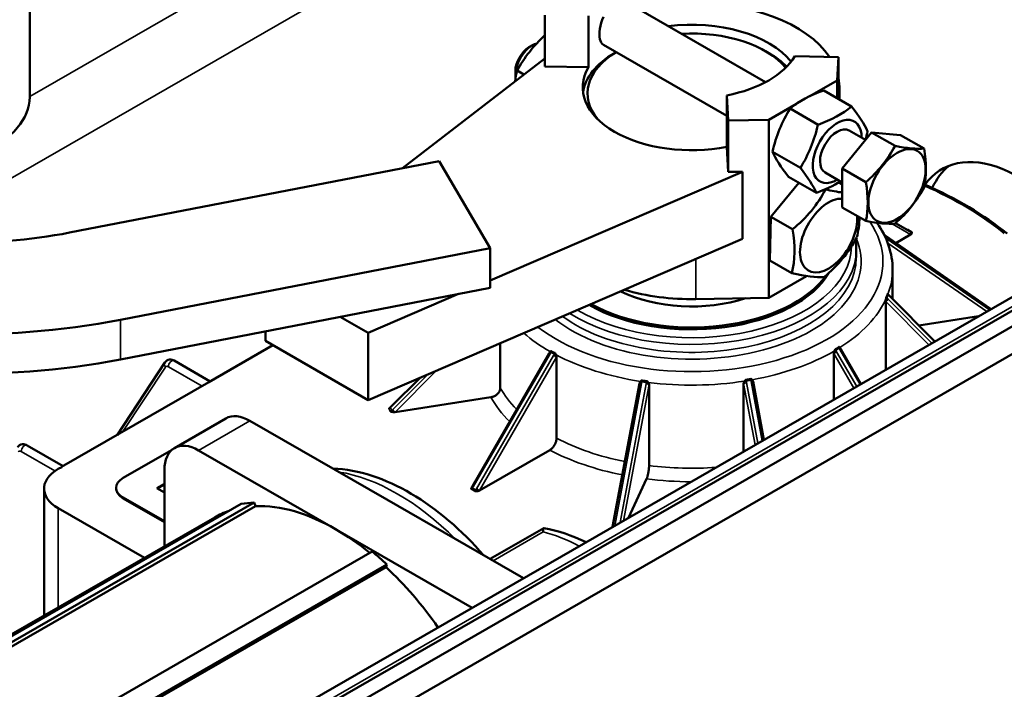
# Model space of a CAD drawing. Header units: millimetres. Extents: x 553 to 1147, y -554 to 286.
# Tile 6 of 10: x 1059 to 1100, y -191 to -164. Entities that reach past the tile are written whole.
import ezdxf

# ---------------------------------------------------------------- set-up
doc = ezdxf.new("R2010")
doc.units = ezdxf.units.MM
doc.header["$LTSCALE"] = 2
doc.layers.add('Etroit visible (ISO)', color=7, linetype='Continuous', lineweight=35)
doc.layers.add('Visible (ISO)', color=7, linetype='Continuous', lineweight=50)

msp = doc.modelspace()

# ---------------------------------------------------------------- linework, layer by layer
at = {"layer": 'Etroit visible (ISO)'}
for p, q in [((1059.794, -166.705), (1082.937, -153.378)), ((1084.209, -155.582), (1054.657, -172.601)), ((1093.228, -166.437), (1093.228, -166.825)), ((1113.484, -167.842), (1068.936, -193.496)), ((1093.228, -170.248), (1093.228, -170.279)), ((1095.409, -171.966), (1096.174, -172.41)), ((1096.232, -172.295), (1096.091, -172.213)), ((1095.092, -172.443), (1095.129, -172.469)), ((1095.129, -172.469), (1099.474, -175.476)), ((1095.19, -172.587), (1095.145, -172.555)), ((1099.439, -175.527), (1095.19, -172.587)), ((1095.232, -172.769), (1099.318, -175.596)), ((1087.307, -173.424), (1087.307, -175.079)), ((1095.148, -175.185), (1096.932, -176.97)), ((1095.242, -175.082), (1095.196, -175.035)), ((1095.242, -174.919), (1095.285, -174.961)), ((1097.057, -176.898), (1095.242, -175.082)), ((1095.285, -174.961), (1097.161, -176.839)), ((1099.474, -175.476), (1099.498, -175.493)), ((1063.539, -175.935), (1063.539, -177.571)), ((1081.282, -177.339), (1081.317, -177.28)), ((1093.12, -177.258), (1093.086, -177.199)), ((1093.947, -178.689), (1093.12, -177.258)), ((1093.224, -177.11), (1093.255, -177.164)), ((1093.255, -177.164), (1094.088, -178.608)), ((1078.109, -182.836), (1081.282, -177.339)), ((1081.431, -177.409), (1078.25, -182.918)), ((1078.371, -182.987), (1081.551, -177.479)), ((1081.462, -177.355), (1081.431, -177.409)), ((1093, -177.327), (1093.826, -178.759)), ((1063.642, -180.557), (1065.395, -177.89)), ((1065.519, -177.877), (1066.907, -178.676)), ((1074.882, -179.746), (1076.589, -178.037)), ((1074.736, -179.532), (1075.958, -178.309)), ((1076.243, -178.186), (1074.787, -179.643)), ((1085.061, -178.561), (1085.073, -178.495)), ((1085.268, -178.517), (1085.257, -178.578)), ((1089.394, -178.531), (1089.381, -178.465)), ((1089.866, -181.039), (1089.394, -178.531)), ((1089.573, -178.427), (1089.585, -178.488)), ((1089.585, -178.488), (1090.046, -180.936)), ((1083.952, -184.445), (1085.061, -178.561)), ((1085.257, -178.578), (1084.175, -184.316)), ((1084.311, -184.238), (1085.371, -178.611)), ((1089.279, -178.565), (1089.757, -181.102)), ((1074.627, -179.606), (1074.679, -179.717)), ((1074.696, -179.572), (1074.736, -179.532)), ((1074.747, -179.683), (1074.696, -179.572)), ((1074.787, -179.643), (1074.747, -179.683)), ((1068.887, -180.11), (1066.766, -181.332)), ((1059.438, -181.379), (1060.833, -182.182)), ((1061.116, -182.019), (1061.109, -182.015)), ((1078.029, -182.94), (1078.171, -183.021)), ((1078.079, -182.887), (1078.109, -182.836)), ((1078.221, -182.968), (1078.079, -182.887)), ((1078.25, -182.918), (1078.221, -182.968)), ((1063.655, -183.318), (1063.655, -183.285)), ((1060.968, -187.822), (1060.968, -183.725)), ((1078.93, -185.893), (1081, -184.701))]:
    msp.add_line(p, q, dxfattribs=at)
at = {"layer": 'Etroit visible (ISO)', "flags": 128}
for points in [[(1095.216, -174.868), (1095.214, -174.873), (1095.212, -174.878), (1095.21, -174.883), (1095.208, -174.888), (1095.206, -174.893), (1095.204, -174.898), (1095.203, -174.903), (1095.201, -174.908), (1095.199, -174.913), (1095.197, -174.918), (1095.195, -174.922), (1095.193, -174.927), (1095.191, -174.932), (1095.189, -174.937), (1095.187, -174.942), (1095.185, -174.947), (1095.183, -174.952), (1095.181, -174.957), (1095.179, -174.961), (1095.177, -174.966), (1095.175, -174.971), (1095.173, -174.976), (1095.171, -174.981), (1095.169, -174.985)], [(1095.216, -174.868), (1095.216, -174.87), (1095.217, -174.873), (1095.217, -174.875), (1095.218, -174.877), (1095.218, -174.879), (1095.219, -174.881), (1095.22, -174.884), (1095.221, -174.886), (1095.222, -174.888), (1095.223, -174.89), (1095.224, -174.892), (1095.225, -174.894), (1095.226, -174.897), (1095.227, -174.899), (1095.228, -174.901), (1095.23, -174.903), (1095.231, -174.905), (1095.232, -174.907), (1095.234, -174.909), (1095.235, -174.911), (1095.237, -174.913), (1095.239, -174.915), (1095.24, -174.917), (1095.242, -174.919)], [(1095.196, -175.035), (1095.194, -175.034), (1095.192, -175.032), (1095.191, -175.03), (1095.189, -175.028), (1095.187, -175.026), (1095.186, -175.024), (1095.184, -175.022), (1095.183, -175.02), (1095.182, -175.018), (1095.18, -175.016), (1095.179, -175.014), (1095.178, -175.012), (1095.177, -175.009), (1095.176, -175.007), (1095.175, -175.005), (1095.174, -175.003), (1095.173, -175.001), (1095.172, -174.999), (1095.172, -174.996), (1095.171, -174.994), (1095.17, -174.992), (1095.17, -174.99), (1095.169, -174.988), (1095.169, -174.985)], [(1095.196, -175.035), (1095.198, -175.031), (1095.2, -175.026), (1095.202, -175.021), (1095.204, -175.016), (1095.206, -175.012), (1095.208, -175.007), (1095.21, -175.002), (1095.212, -174.997), (1095.214, -174.992), (1095.216, -174.987), (1095.218, -174.983), (1095.219, -174.978), (1095.221, -174.973), (1095.223, -174.968), (1095.225, -174.963), (1095.227, -174.958), (1095.229, -174.953), (1095.231, -174.948), (1095.233, -174.943), (1095.235, -174.938), (1095.236, -174.934), (1095.238, -174.929), (1095.24, -174.924), (1095.242, -174.919)], [(1081.317, -177.28), (1081.318, -177.278), (1081.319, -177.276), (1081.32, -177.273), (1081.322, -177.271), (1081.323, -177.269), (1081.324, -177.266), (1081.325, -177.264), (1081.326, -177.262), (1081.327, -177.259), (1081.328, -177.257), (1081.329, -177.255), (1081.33, -177.252), (1081.331, -177.25), (1081.332, -177.248), (1081.332, -177.245), (1081.333, -177.243), (1081.334, -177.24), (1081.334, -177.238), (1081.335, -177.236), (1081.336, -177.233), (1081.336, -177.231), (1081.336, -177.229), (1081.337, -177.226), (1081.337, -177.224)], [(1081.317, -177.28), (1081.323, -177.283), (1081.328, -177.287), (1081.334, -177.29), (1081.34, -177.293), (1081.347, -177.296), (1081.353, -177.3), (1081.359, -177.303), (1081.365, -177.306), (1081.371, -177.309), (1081.377, -177.312), (1081.383, -177.315), (1081.389, -177.318), (1081.395, -177.321), (1081.401, -177.325), (1081.407, -177.328), (1081.413, -177.331), (1081.419, -177.334), (1081.425, -177.337), (1081.431, -177.34), (1081.437, -177.343), (1081.444, -177.346), (1081.45, -177.349), (1081.456, -177.352), (1081.462, -177.355)], [(1081.484, -177.3), (1081.478, -177.297), (1081.472, -177.294), (1081.466, -177.291), (1081.46, -177.288), (1081.453, -177.285), (1081.447, -177.282), (1081.441, -177.279), (1081.435, -177.276), (1081.429, -177.273), (1081.423, -177.269), (1081.416, -177.266), (1081.41, -177.263), (1081.404, -177.26), (1081.398, -177.257), (1081.392, -177.254), (1081.386, -177.25), (1081.38, -177.247), (1081.374, -177.244), (1081.368, -177.241), (1081.361, -177.237), (1081.355, -177.234), (1081.349, -177.231), (1081.343, -177.227), (1081.337, -177.224)], [(1081.484, -177.3), (1081.484, -177.303), (1081.484, -177.305), (1081.483, -177.307), (1081.482, -177.309), (1081.482, -177.312), (1081.481, -177.314), (1081.48, -177.316), (1081.48, -177.318), (1081.479, -177.321), (1081.478, -177.323), (1081.477, -177.325), (1081.476, -177.328), (1081.475, -177.33), (1081.474, -177.332), (1081.473, -177.334), (1081.472, -177.337), (1081.471, -177.339), (1081.47, -177.341), (1081.469, -177.344), (1081.467, -177.346), (1081.466, -177.348), (1081.465, -177.35), (1081.463, -177.353), (1081.462, -177.355)], [(1093.206, -177.053), (1093.201, -177.057), (1093.195, -177.061), (1093.189, -177.065), (1093.184, -177.068), (1093.178, -177.072), (1093.172, -177.076), (1093.166, -177.08), (1093.161, -177.083), (1093.155, -177.087), (1093.149, -177.091), (1093.143, -177.095), (1093.137, -177.098), (1093.132, -177.102), (1093.126, -177.106), (1093.12, -177.109), (1093.114, -177.113), (1093.108, -177.117), (1093.103, -177.12), (1093.097, -177.124), (1093.091, -177.127), (1093.085, -177.131), (1093.079, -177.135), (1093.073, -177.138), (1093.067, -177.142)], [(1093.086, -177.199), (1093.085, -177.197), (1093.084, -177.194), (1093.083, -177.192), (1093.082, -177.189), (1093.081, -177.187), (1093.079, -177.185), (1093.078, -177.182), (1093.077, -177.18), (1093.076, -177.178), (1093.076, -177.175), (1093.075, -177.173), (1093.074, -177.17), (1093.073, -177.168), (1093.072, -177.165), (1093.072, -177.163), (1093.071, -177.161), (1093.07, -177.158), (1093.07, -177.156), (1093.069, -177.153), (1093.069, -177.151), (1093.068, -177.149), (1093.068, -177.146), (1093.068, -177.144), (1093.067, -177.142)], [(1093.086, -177.199), (1093.092, -177.195), (1093.098, -177.192), (1093.104, -177.188), (1093.11, -177.185), (1093.115, -177.181), (1093.121, -177.177), (1093.127, -177.174), (1093.133, -177.17), (1093.138, -177.166), (1093.144, -177.163), (1093.15, -177.159), (1093.156, -177.155), (1093.161, -177.152), (1093.167, -177.148), (1093.173, -177.144), (1093.179, -177.141), (1093.184, -177.137), (1093.19, -177.133), (1093.196, -177.129), (1093.201, -177.126), (1093.207, -177.122), (1093.213, -177.118), (1093.218, -177.114), (1093.224, -177.11)], [(1093.206, -177.053), (1093.207, -177.055), (1093.207, -177.058), (1093.207, -177.06), (1093.208, -177.062), (1093.208, -177.065), (1093.209, -177.067), (1093.209, -177.07), (1093.21, -177.072), (1093.21, -177.075), (1093.211, -177.077), (1093.212, -177.079), (1093.212, -177.082), (1093.213, -177.084), (1093.214, -177.087), (1093.215, -177.089), (1093.215, -177.091), (1093.216, -177.094), (1093.217, -177.096), (1093.218, -177.099), (1093.219, -177.101), (1093.22, -177.103), (1093.222, -177.106), (1093.223, -177.108), (1093.224, -177.11)], [(1085.073, -178.495), (1085.074, -178.492), (1085.074, -178.49), (1085.075, -178.487), (1085.075, -178.485), (1085.076, -178.482), (1085.076, -178.479), (1085.077, -178.477), (1085.077, -178.474), (1085.078, -178.472), (1085.078, -178.469), (1085.078, -178.467), (1085.079, -178.464), (1085.079, -178.461), (1085.079, -178.459), (1085.08, -178.456), (1085.08, -178.454), (1085.08, -178.451), (1085.081, -178.449), (1085.081, -178.446), (1085.081, -178.444), (1085.081, -178.441), (1085.081, -178.439), (1085.082, -178.437), (1085.082, -178.434)], [(1085.073, -178.495), (1085.081, -178.496), (1085.089, -178.497), (1085.098, -178.498), (1085.106, -178.499), (1085.114, -178.5), (1085.122, -178.501), (1085.13, -178.502), (1085.138, -178.503), (1085.146, -178.504), (1085.154, -178.505), (1085.162, -178.506), (1085.17, -178.507), (1085.179, -178.508), (1085.187, -178.509), (1085.195, -178.51), (1085.203, -178.51), (1085.211, -178.511), (1085.219, -178.512), (1085.227, -178.513), (1085.235, -178.514), (1085.244, -178.515), (1085.252, -178.515), (1085.26, -178.516), (1085.268, -178.517)], [(1085.279, -178.457), (1085.271, -178.457), (1085.262, -178.456), (1085.254, -178.455), (1085.246, -178.454), (1085.238, -178.453), (1085.229, -178.452), (1085.221, -178.451), (1085.213, -178.45), (1085.205, -178.45), (1085.197, -178.449), (1085.188, -178.448), (1085.18, -178.447), (1085.172, -178.446), (1085.164, -178.445), (1085.155, -178.444), (1085.147, -178.443), (1085.139, -178.442), (1085.131, -178.441), (1085.123, -178.44), (1085.114, -178.439), (1085.106, -178.438), (1085.098, -178.437), (1085.09, -178.435), (1085.082, -178.434)], [(1085.279, -178.457), (1085.278, -178.46), (1085.278, -178.462), (1085.278, -178.464), (1085.278, -178.467), (1085.277, -178.469), (1085.277, -178.472), (1085.277, -178.474), (1085.276, -178.477), (1085.276, -178.479), (1085.275, -178.482), (1085.275, -178.484), (1085.275, -178.487), (1085.274, -178.489), (1085.274, -178.492), (1085.273, -178.494), (1085.273, -178.497), (1085.272, -178.499), (1085.271, -178.502), (1085.271, -178.504), (1085.27, -178.507), (1085.27, -178.509), (1085.269, -178.512), (1085.269, -178.514), (1085.268, -178.517)], [(1089.569, -178.367), (1089.561, -178.369), (1089.553, -178.37), (1089.545, -178.372), (1089.537, -178.374), (1089.529, -178.375), (1089.521, -178.377), (1089.513, -178.378), (1089.505, -178.38), (1089.497, -178.382), (1089.489, -178.383), (1089.481, -178.385), (1089.473, -178.386), (1089.464, -178.388), (1089.456, -178.389), (1089.448, -178.391), (1089.44, -178.393), (1089.432, -178.394), (1089.424, -178.395), (1089.416, -178.397), (1089.408, -178.398), (1089.4, -178.4), (1089.392, -178.401), (1089.383, -178.403), (1089.375, -178.404)], [(1089.381, -178.465), (1089.381, -178.462), (1089.381, -178.46), (1089.38, -178.457), (1089.38, -178.455), (1089.379, -178.452), (1089.379, -178.45), (1089.379, -178.447), (1089.378, -178.444), (1089.378, -178.442), (1089.378, -178.439), (1089.378, -178.437), (1089.377, -178.434), (1089.377, -178.431), (1089.377, -178.429), (1089.377, -178.426), (1089.376, -178.424), (1089.376, -178.421), (1089.376, -178.419), (1089.376, -178.416), (1089.376, -178.414), (1089.376, -178.411), (1089.375, -178.409), (1089.375, -178.407), (1089.375, -178.404)], [(1089.381, -178.465), (1089.389, -178.464), (1089.397, -178.462), (1089.405, -178.461), (1089.413, -178.459), (1089.421, -178.458), (1089.429, -178.456), (1089.438, -178.455), (1089.446, -178.453), (1089.454, -178.452), (1089.461, -178.45), (1089.469, -178.449), (1089.477, -178.447), (1089.485, -178.446), (1089.493, -178.444), (1089.501, -178.442), (1089.509, -178.441), (1089.517, -178.439), (1089.525, -178.438), (1089.533, -178.436), (1089.541, -178.434), (1089.549, -178.433), (1089.557, -178.431), (1089.565, -178.429), (1089.573, -178.427)], [(1089.569, -178.367), (1089.569, -178.369), (1089.569, -178.372), (1089.569, -178.374), (1089.569, -178.376), (1089.569, -178.379), (1089.569, -178.381), (1089.57, -178.384), (1089.57, -178.386), (1089.57, -178.389), (1089.57, -178.391), (1089.57, -178.394), (1089.57, -178.397), (1089.57, -178.399), (1089.571, -178.402), (1089.571, -178.404), (1089.571, -178.407), (1089.571, -178.409), (1089.571, -178.412), (1089.572, -178.415), (1089.572, -178.417), (1089.572, -178.42), (1089.572, -178.422), (1089.573, -178.425), (1089.573, -178.427)]]:
    msp.add_lwpolyline(points, dxfattribs=at)
at = {"layer": 'Etroit visible (ISO)'}
for centre, major_axis, ratio, start_param, end_param in [((1087.131, -177.617), (15.8, 0), 0.575862, 0.614017, 0.916503), ((1087.131, -173.529), (7.9, 0), 0.575862, 3.778248, 6.654135), ((1096.091, -172.131), (-0.0499, -0.0867), 0.578093, 0.102637, 0.783464), ((1096.103, -172.369), (0.0502, 0.0865), 0.815969, 4.715118, 6.283185), ((1096.232, -172.213), (-0.0499, -0.0867), 0.578093, 0.001919, 0.783464), ((1096.132, -172.386), (0.0502, 0.0865), 0.815969, 5.340968, 6.283185), ((1087.131, -173.529), (7, 0), 0.575862, 3.777584, 6.523923), ((1095.061, -172.537), (0.0569, 0.0822), 0.556817, 5.967894, 6.283185), ((1095.122, -172.655), (0.0569, 0.0822), 0.556817, 5.114228, 5.967894), ((1087.131, -173.039), (6.8, 0), 0.575862, 3.877893, 6.283185), ((1087.131, -172.875), (6.6, 0), 0.575862, 3.915455, 6.274137), ((1087.131, -173.366), (6.8, 0), 0.575862, 3.810863, 6.283185), ((1087.131, -173.856), (8.3, 0), 0.575862, 6.066098, 6.283185), ((1087.131, -173.856), (8.3, 0), 0.575862, 5.542199, 6.025953), ((1095.174, -175.129), (-0.0707, -0.0707), 0.257574, 0.95665, 2.527446), ((1095.127, -175.083), (-0.0707, -0.0707), 0.257574, 1.704383, 2.527446), ((1095.174, -174.966), (0.0707, 0.0707), 0.257574, 5.669039, 6.283185), ((1095.216, -175.009), (0.0707, 0.0707), 0.257574, 5.669039, 6.283185), ((1099.406, -175.544), (0.0569, 0.0822), 0.556817, 5.967894, 6.283185), ((1099.446, -175.572), (0.0569, 0.0822), 0.556817, 6.280887, 6.283185), ((1087.131, -173.856), (8.3, 0), 0.575862, 3.723657, 3.931557), ((1081.367, -177.309), (-0.0866, 0.05), 0.001578, 5.32878, 6.151843), ((1087.131, -173.856), (8.3, 0), 0.575862, 5.0186, 5.502354), ((1093.07, -177.287), (-0.0866, -0.05), 0.001578, 4.095998, 5.666795), ((1093.036, -177.228), (-0.0866, -0.05), 0.001578, 4.095998, 4.919061), ((1093.174, -177.139), (0.0866, 0.05), 0.001578, 0.078331, 0.954406), ((1093.205, -177.194), (0.0866, 0.05), 0.001578, 0, 0.954406), ((1065.536, -177.809), (-0.167, 0.11), 0.783432, 0, 1.194932), ((1065.66, -177.795), (0.1, 0.173), 0.578093, 0, 2.354261), ((1081.332, -177.368), (-0.0866, 0.05), 0.001578, 5.32878, 6.283185), ((1081.481, -177.438), (-0.0866, 0.05), 0.001578, 3.757983, 5.32878), ((1081.512, -177.384), (-0.0866, 0.05), 0.001578, 4.452705, 5.32878), ((1087.131, -173.856), (8.3, 0), 0.575862, 3.971402, 4.455156), ((1065.519, -178.04), (-0.1, 0.173), 0.578093, 5.499721, 6.566543), ((1085.092, -178.513), (-0.0983, 0.0185), 0.151199, 4.928116, 5.751179), ((1085.286, -178.535), (-0.0983, 0.0185), 0.151199, 4.052042, 4.928116), ((1087.131, -173.856), (8.3, 0), 0.575862, 4.495001, 4.978755), ((1089.376, -178.55), (-0.0983, -0.0185), 0.151199, 4.496662, 6.067458), ((1089.363, -178.484), (-0.0983, -0.0185), 0.151199, 4.496662, 5.319725), ((1089.555, -178.446), (-0.0983, -0.0185), 0.151199, 3.620587, 4.496662), ((1089.566, -178.507), (0.0983, 0.0185), 0.151199, 0, 1.355069), ((1087.131, -177.29), (-8.3, 0), 0.575862, 0.310011, 0.514315), ((1085.079, -178.579), (-0.0983, 0.0185), 0.151199, 4.928116, 6.283185), ((1085.275, -178.596), (0.0983, -0.0185), 0.151199, 0.215727, 1.786523), ((1087.131, -177.617), (-8.7, 0), 0.575862, 0.307793, 0.528061), ((1074.627, -179.524), (0.0907, 0.0422), 0.78969, 4.360259, 5.145658), ((1074.679, -179.636), (-0.0907, -0.0422), 0.78969, 1.218667, 2.004065), ((1074.764, -179.619), (-0.0707, 0.0707), 0.257574, 0, 0.614146), ((1074.804, -179.579), (-0.0707, 0.0707), 0.257574, 0, 0.614146), ((1074.816, -179.73), (0.0707, -0.0707), 0.257574, 3.755739, 4.700685), ((1074.856, -179.69), (0.0707, -0.0707), 0.257574, 3.755739, 5.326535), ((1087.131, -177.29), (-8.3, 0), 0.575862, 0.83361, 1.231848), ((1059.438, -181.542), (-0.1, 0.173), 0.578093, 5.499721, 6.566543), ((1059.579, -181.297), (0.1, 0.173), 0.578093, 0, 2.354261), ((1087.131, -177.617), (8.7, 0), 0.575862, 3.972984, 4.377014), ((1087.131, -177.29), (-8.3, 0), 0.575862, 1.357208, 1.692415), ((1074.969, -191.299), (4.99, -8.666), 0.578093, 2.010642, 2.705615), ((1087.131, -177.617), (8.7, 0), 0.575862, 4.496583, 4.709836), ((1078.029, -182.858), (0.0499, 0.0867), 0.578093, 3.925057, 4.710455), ((1078.129, -182.916), (-0.0866, 0.05), 0.001578, 5.32878, 6.273726), ((1078.159, -182.865), (-0.0866, 0.05), 0.001578, 5.32878, 6.283185), ((1078.171, -182.939), (-0.0499, -0.0867), 0.578093, 0.783464, 1.568863), ((1078.271, -182.997), (0.0866, -0.05), 0.001578, 1.242241, 2.187187), ((1078.3, -182.947), (0.0866, -0.05), 0.001578, 0.616391, 2.187187), ((1082.747, -192.912), (4.568, -7.932), 0.578093, 2.397893, 2.631356)]:
    msp.add_ellipse(centre, major_axis=major_axis, ratio=ratio, start_param=start_param, end_param=end_param, dxfattribs=at)
at = {"layer": 'Visible (ISO)'}
for p, q in [((1059.794, -166.728), (1059.794, -153.974)), ((1090.176, -166.117), (1084.488, -162.841)), ((1081.072, -165.467), (1081.072, -163.342)), ((1082.872, -163.372), (1082.872, -165.498)), ((1080.412, -164.675), (1080.553, -164.593)), ((1088.584, -167.509), (1083.489, -164.574)), ((1084.012, -164.875), (1083.937, -164.919)), ((1090.183, -164.836), (1090.325, -164.919)), ((1093.19, -165.077), (1091.389, -165.047)), ((1093.19, -165.077), (1093.141, -166.042)), ((1093.19, -166.803), (1093.19, -165.077)), ((1075.186, -169.668), (1081.072, -165.135)), ((1082.872, -165.498), (1081.072, -165.467)), ((1079.848, -165.653), (1079.848, -165.816)), ((1079.919, -165.639), (1080.204, -165.804)), ((1093.141, -166.042), (1092.008, -166.695)), ((1093.141, -166.775), (1093.141, -166.042)), ((1093.231, -166.827), (1093.231, -166.335)), ((1088.584, -166.662), (1088.636, -167.699)), ((1088.584, -168.788), (1088.584, -166.662)), ((1092.584, -166.454), (1093.737, -167.118)), ((1093.228, -166.437), (1093.209, -166.814)), ((1091.465, -167.007), (1090.312, -167.671)), ((1091.197, -167.208), (1092.35, -167.872)), ((1112.885, -167.784), (1068.337, -193.437)), ((1114.049, -167.678), (1069.502, -193.331)), ((1090.312, -167.671), (1088.636, -167.699)), ((1088.636, -167.699), (1088.636, -169.824)), ((1090.312, -175.029), (1090.312, -167.671)), ((1114.615, -168.003), (1070.067, -193.657)), ((1093.352, -169.683), (1094.554, -168.189)), ((1094.307, -168.497), (1093.64, -168.113)), ((1094.554, -168.189), (1095.757, -168.299)), ((1094.554, -168.189), (1095.53, -168.751)), ((1095.757, -168.299), (1096.733, -168.861)), ((1070.067, -194.801), (1114.615, -169.148)), ((1088.636, -169.824), (1088.584, -168.788)), ((1090.469, -168.994), (1091.622, -169.658)), ((1076.697, -169.375), (1061.434, -172.333)), ((1078.802, -172.977), (1076.697, -169.375)), ((1089.236, -169.814), (1078.802, -174.305)), ((1089.236, -169.814), (1088.636, -169.824)), ((1089.236, -172.594), (1089.236, -169.814)), ((1093.352, -170.255), (1092.641, -169.846)), ((1093.352, -169.683), (1094.328, -170.245)), ((1093.352, -171.288), (1093.352, -169.683)), ((1090.4, -171.677), (1091.56, -170.273)), ((1091.13, -170.026), (1092.282, -170.69)), ((1093.202, -170.264), (1093.352, -170.351)), ((1093.231, -170.281), (1093.231, -170.247)), ((1092.652, -170.544), (1092.658, -170.548)), ((1093.352, -171.288), (1094.328, -171.85)), ((1090.366, -173.489), (1090.4, -171.677)), ((1090.4, -171.677), (1091.297, -172.193)), ((1095.557, -171.937), (1096.153, -172.283)), ((1095.118, -172.455), (1095.088, -172.434)), ((1096.174, -172.41), (1095.562, -172.762)), ((1096.153, -172.283), (1096.182, -172.3)), ((1073.764, -179.253), (1089.236, -172.594)), ((1099.463, -175.462), (1095.118, -172.455)), ((1063.539, -175.935), (1078.802, -172.977)), ((1078.802, -172.977), (1078.802, -174.613)), ((1093.931, -173.366), (1093.931, -173.039)), ((1090.366, -173.489), (1091.263, -174.006)), ((1095.431, -175.082), (1095.431, -173.856)), ((1090.312, -175.029), (1091.88, -174.126)), ((1063.539, -177.571), (1078.802, -174.613)), ((1077.502, -174.864), (1073.764, -176.473)), ((1087.307, -175.079), (1090.312, -175.029)), ((1095.148, -177.998), (1095.148, -175.185)), ((1095.244, -174.895), (1095.232, -174.88)), ((1095.287, -174.938), (1095.244, -174.895)), ((1097.177, -176.829), (1095.287, -174.938)), ((1099.503, -175.49), (1099.463, -175.462)), ((1099.503, -175.49), (1099.503, -175.49)), ((1073.764, -176.473), (1072.615, -175.812)), ((1098.985, -175.788), (1096.517, -176.169)), ((1069.522, -176.809), (1069.522, -176.411)), ((1073.764, -179.253), (1073.764, -176.473)), ((1069.522, -176.809), (1073.764, -179.253)), ((1079.226, -176.902), (1079.226, -178.748)), ((1067.19, -178.513), (1069.835, -176.99)), ((1081.275, -177.268), (1081.246, -177.318)), ((1093.292, -177.144), (1093.263, -177.095)), ((1094.125, -178.587), (1093.292, -177.144)), ((1065.369, -177.699), (1063.398, -180.697)), ((1067.249, -178.479), (1065.76, -177.622)), ((1081.246, -177.318), (1078.072, -182.815)), ((1081.551, -177.479), (1081.551, -180.829)), ((1093, -179.235), (1093, -177.327)), ((1061.109, -182.015), (1067.19, -178.513)), ((1075.912, -178.328), (1074.733, -179.508)), ((1089.665, -178.488), (1089.661, -178.467)), ((1090.118, -180.894), (1089.665, -178.488)), ((1084.981, -178.561), (1083.863, -184.496)), ((1084.985, -178.54), (1084.981, -178.561)), ((1085.371, -178.611), (1085.371, -181.961)), ((1089.279, -181.377), (1089.279, -178.565)), ((1078.84, -179.135), (1074.882, -179.746)), ((1074.693, -179.548), (1074.676, -179.563)), ((1074.733, -179.508), (1074.693, -179.548)), ((1067.889, -180.012), (1065.768, -181.234)), ((1068.887, -180.11), (1074.544, -183.368)), ((1061.168, -181.981), (1059.679, -181.124)), ((1063.655, -182.471), (1065.645, -181.325)), ((1066.766, -181.332), (1072.423, -184.589)), ((1081.268, -181.319), (1078.371, -182.987)), ((1065.352, -185.297), (1065.352, -182.153)), ((1085.268, -182.511), (1084.52, -184.118)), ((1060.382, -188.159), (1060.382, -182.911)), ((1063.362, -182.911), (1063.362, -182.878)), ((1065.039, -182.895), (1065.352, -182.715)), ((1065.352, -183.075), (1065.039, -182.895)), ((1065.352, -182.747), (1065.068, -182.911)), ((1078.072, -182.815), (1078.043, -182.865)), ((1065.352, -184.263), (1063.655, -183.285)), ((1065.352, -184.295), (1063.655, -183.318)), ((1074.544, -183.368), (1080.183, -186.615)), ((1068.525, -183.543), (1055.797, -190.872)), ((1069.066, -183.488), (1056.338, -190.818)), ((1069.119, -183.634), (1056.391, -190.964)), ((1064.525, -185.774), (1060.968, -183.725)), ((1069.066, -183.488), (1069.119, -183.634)), ((1067.433, -184.099), (1055.143, -191.176)), ((1072.423, -184.589), (1078.062, -187.837)), ((1078.802, -185.82), (1081.02, -184.543)), ((1073.934, -185.515), (1061.206, -192.844)), ((1074.507, -186.153), (1061.779, -193.482)), ((1074.54, -186.047), (1061.812, -193.376)), ((1074.54, -186.047), (1074.507, -186.153))]:
    msp.add_line(p, q, dxfattribs=at)
at = {"layer": 'Visible (ISO)', "flags": 128}
for points in [[(1083.489, -164.574), (1083.44, -164.536), (1083.398, -164.483), (1083.364, -164.414), (1083.34, -164.333), (1083.326, -164.24), (1083.322, -164.139), (1083.326, -164.031), (1083.34, -163.913), (1083.363, -163.789), (1083.397, -163.662), (1083.438, -163.538), (1083.488, -163.419)], [(1096.756, -170.347), (1096.998, -170.455), (1097.237, -170.565), (1097.472, -170.679), (1097.703, -170.794), (1097.931, -170.913), (1098.155, -171.034), (1098.374, -171.157), (1098.59, -171.283), (1098.801, -171.411), (1099.008, -171.542), (1099.211, -171.675), (1099.41, -171.81), (1099.604, -171.948), (1099.793, -172.088), (1099.978, -172.229), (1100.159, -172.373)], [(1095.431, -173.856), (1095.428, -173.731), (1095.42, -173.605), (1095.407, -173.48), (1095.389, -173.355), (1095.365, -173.231), (1095.337, -173.107), (1095.303, -172.984), (1095.265, -172.862), (1095.221, -172.741), (1095.173, -172.62), (1095.12, -172.501), (1095.062, -172.383), (1094.999, -172.267), (1094.932, -172.151), (1094.861, -172.037), (1094.785, -171.925)], [(1096.035, -172.214), (1096.037, -172.214), (1096.039, -172.214), (1096.042, -172.214), (1096.044, -172.214), (1096.047, -172.214), (1096.049, -172.214), (1096.051, -172.214), (1096.054, -172.213), (1096.056, -172.213), (1096.058, -172.213), (1096.061, -172.213), (1096.063, -172.213), (1096.066, -172.213), (1096.068, -172.213), (1096.07, -172.213), (1096.073, -172.213), (1096.075, -172.213), (1096.077, -172.213), (1096.079, -172.213), (1096.082, -172.213), (1096.084, -172.213), (1096.086, -172.213), (1096.088, -172.213), (1096.091, -172.213)], [(1096.232, -172.295), (1096.232, -172.298), (1096.232, -172.301), (1096.232, -172.304), (1096.232, -172.307), (1096.232, -172.31), (1096.232, -172.313), (1096.232, -172.316), (1096.231, -172.319), (1096.231, -172.322), (1096.231, -172.326), (1096.231, -172.329), (1096.23, -172.332), (1096.23, -172.335), (1096.229, -172.338), (1096.228, -172.342), (1096.228, -172.345), (1096.227, -172.348), (1096.226, -172.351), (1096.225, -172.354), (1096.224, -172.357), (1096.223, -172.36), (1096.222, -172.363), (1096.22, -172.366), (1096.219, -172.368)], [(1093.931, -173.039), (1093.929, -172.937), (1093.922, -172.834), (1093.911, -172.732), (1093.896, -172.63)], [(1095.216, -174.868), (1095.216, -174.868), (1095.217, -174.869), (1095.218, -174.869), (1095.219, -174.87), (1095.219, -174.87), (1095.22, -174.87), (1095.221, -174.871), (1095.221, -174.871), (1095.222, -174.872), (1095.223, -174.872), (1095.223, -174.873), (1095.224, -174.873), (1095.225, -174.873), (1095.226, -174.874), (1095.226, -174.875), (1095.227, -174.875), (1095.228, -174.876), (1095.228, -174.876), (1095.229, -174.877), (1095.229, -174.878), (1095.23, -174.878), (1095.231, -174.879), (1095.231, -174.88), (1095.232, -174.88)], [(1095.148, -175.185), (1095.148, -175.181), (1095.148, -175.178), (1095.148, -175.175), (1095.148, -175.171), (1095.148, -175.167), (1095.148, -175.164), (1095.149, -175.16), (1095.149, -175.156), (1095.149, -175.152), (1095.149, -175.148), (1095.149, -175.144), (1095.15, -175.14), (1095.15, -175.136), (1095.15, -175.132), (1095.151, -175.128), (1095.151, -175.124), (1095.151, -175.12), (1095.152, -175.116), (1095.152, -175.112), (1095.153, -175.108), (1095.153, -175.103), (1095.154, -175.099), (1095.154, -175.095), (1095.155, -175.091)], [(1095.155, -175.091), (1095.155, -175.091), (1095.155, -175.09), (1095.155, -175.089), (1095.155, -175.088), (1095.155, -175.087), (1095.156, -175.086), (1095.156, -175.086), (1095.156, -175.085), (1095.156, -175.084), (1095.156, -175.083), (1095.156, -175.083), (1095.156, -175.082), (1095.156, -175.081), (1095.156, -175.08), (1095.157, -175.079), (1095.157, -175.079), (1095.157, -175.078), (1095.157, -175.077), (1095.157, -175.076), (1095.157, -175.075), (1095.157, -175.075), (1095.157, -175.074), (1095.158, -175.073), (1095.158, -175.072)], [(1095.158, -175.072), (1095.158, -175.069), (1095.159, -175.065), (1095.159, -175.061), (1095.16, -175.058), (1095.161, -175.054), (1095.161, -175.051), (1095.162, -175.047), (1095.162, -175.043), (1095.163, -175.04), (1095.163, -175.036), (1095.164, -175.032), (1095.164, -175.029), (1095.165, -175.025), (1095.165, -175.021), (1095.165, -175.018), (1095.166, -175.014), (1095.166, -175.01), (1095.167, -175.007), (1095.167, -175.003), (1095.167, -175), (1095.168, -174.996), (1095.168, -174.993), (1095.169, -174.989), (1095.169, -174.985)], [(1081.275, -177.268), (1081.275, -177.268), (1081.275, -177.267), (1081.275, -177.267), (1081.276, -177.267), (1081.276, -177.266), (1081.276, -177.266), (1081.276, -177.265), (1081.277, -177.265), (1081.277, -177.265), (1081.277, -177.264), (1081.277, -177.264), (1081.278, -177.264), (1081.278, -177.263), (1081.278, -177.263), (1081.278, -177.263), (1081.279, -177.262), (1081.279, -177.262), (1081.279, -177.262), (1081.279, -177.261), (1081.28, -177.261), (1081.28, -177.261), (1081.28, -177.26), (1081.28, -177.26), (1081.281, -177.26)], [(1081.281, -177.26), (1081.281, -177.259), (1081.281, -177.259), (1081.282, -177.259), (1081.282, -177.258), (1081.282, -177.258), (1081.283, -177.257), (1081.283, -177.257), (1081.283, -177.257), (1081.284, -177.256), (1081.284, -177.256), (1081.284, -177.256), (1081.285, -177.255), (1081.285, -177.255), (1081.285, -177.255), (1081.286, -177.254), (1081.286, -177.254), (1081.286, -177.254), (1081.287, -177.253), (1081.287, -177.253), (1081.287, -177.253), (1081.288, -177.253), (1081.288, -177.252), (1081.288, -177.252), (1081.289, -177.252)], [(1081.289, -177.252), (1081.29, -177.25), (1081.292, -177.249), (1081.294, -177.248), (1081.296, -177.246), (1081.297, -177.245), (1081.299, -177.244), (1081.301, -177.242), (1081.303, -177.241), (1081.305, -177.24), (1081.307, -177.239), (1081.309, -177.238), (1081.311, -177.237), (1081.313, -177.236), (1081.315, -177.235), (1081.318, -177.233), (1081.32, -177.232), (1081.322, -177.231), (1081.324, -177.23), (1081.326, -177.229), (1081.328, -177.228), (1081.331, -177.227), (1081.333, -177.226), (1081.335, -177.225), (1081.337, -177.224)], [(1081.484, -177.3), (1081.486, -177.303), (1081.488, -177.306), (1081.489, -177.31), (1081.491, -177.313), (1081.493, -177.316), (1081.495, -177.319), (1081.496, -177.323), (1081.498, -177.326), (1081.5, -177.329), (1081.502, -177.333), (1081.504, -177.336), (1081.506, -177.34), (1081.508, -177.343), (1081.51, -177.347), (1081.511, -177.35), (1081.513, -177.354), (1081.515, -177.358), (1081.517, -177.361), (1081.519, -177.365), (1081.521, -177.368), (1081.523, -177.372), (1081.525, -177.376), (1081.526, -177.379), (1081.528, -177.383)], [(1093, -177.327), (1093, -177.324), (1093, -177.321), (1093, -177.317), (1093, -177.314), (1093.001, -177.31), (1093.001, -177.307), (1093.001, -177.303), (1093.002, -177.299), (1093.002, -177.296), (1093.003, -177.292), (1093.004, -177.288), (1093.004, -177.284), (1093.005, -177.28), (1093.006, -177.276), (1093.007, -177.272), (1093.008, -177.269), (1093.009, -177.265), (1093.01, -177.261), (1093.011, -177.257), (1093.013, -177.253), (1093.014, -177.249), (1093.016, -177.245), (1093.017, -177.242), (1093.019, -177.238)], [(1093.019, -177.238), (1093.019, -177.237), (1093.019, -177.236), (1093.02, -177.236), (1093.02, -177.235), (1093.02, -177.234), (1093.021, -177.234), (1093.021, -177.233), (1093.021, -177.232), (1093.021, -177.231), (1093.022, -177.231), (1093.022, -177.23), (1093.022, -177.229), (1093.023, -177.228), (1093.023, -177.228), (1093.023, -177.227), (1093.024, -177.226), (1093.024, -177.226), (1093.024, -177.225), (1093.025, -177.224), (1093.025, -177.224), (1093.025, -177.223), (1093.026, -177.222), (1093.026, -177.221), (1093.026, -177.221)], [(1093.026, -177.221), (1093.028, -177.217), (1093.03, -177.214), (1093.031, -177.211), (1093.033, -177.208), (1093.035, -177.204), (1093.037, -177.201), (1093.038, -177.198), (1093.04, -177.194), (1093.042, -177.191), (1093.043, -177.188), (1093.045, -177.184), (1093.047, -177.181), (1093.049, -177.178), (1093.05, -177.174), (1093.052, -177.171), (1093.054, -177.168), (1093.056, -177.165), (1093.057, -177.161), (1093.059, -177.158), (1093.061, -177.155), (1093.062, -177.151), (1093.064, -177.148), (1093.066, -177.145), (1093.067, -177.142)], [(1093.206, -177.053), (1093.208, -177.054), (1093.211, -177.055), (1093.213, -177.056), (1093.215, -177.057), (1093.217, -177.058), (1093.219, -177.059), (1093.221, -177.06), (1093.223, -177.061), (1093.225, -177.062), (1093.227, -177.063), (1093.23, -177.064), (1093.232, -177.066), (1093.234, -177.067), (1093.236, -177.068), (1093.238, -177.069), (1093.24, -177.071), (1093.242, -177.072), (1093.244, -177.074), (1093.246, -177.075), (1093.248, -177.076), (1093.249, -177.078), (1093.251, -177.08), (1093.253, -177.081), (1093.255, -177.083)], [(1093.255, -177.083), (1093.255, -177.083), (1093.255, -177.083), (1093.255, -177.084), (1093.255, -177.084), (1093.256, -177.084), (1093.256, -177.084), (1093.256, -177.085), (1093.256, -177.085), (1093.257, -177.085), (1093.257, -177.085), (1093.257, -177.086), (1093.257, -177.086), (1093.258, -177.086), (1093.258, -177.087), (1093.258, -177.087), (1093.258, -177.087), (1093.259, -177.087), (1093.259, -177.088), (1093.259, -177.088), (1093.259, -177.088), (1093.259, -177.089), (1093.26, -177.089), (1093.26, -177.089), (1093.26, -177.09)], [(1093.26, -177.09), (1093.26, -177.09), (1093.26, -177.09), (1093.261, -177.09), (1093.261, -177.09), (1093.261, -177.091), (1093.261, -177.091), (1093.261, -177.091), (1093.261, -177.091), (1093.261, -177.091), (1093.262, -177.092), (1093.262, -177.092), (1093.262, -177.092), (1093.262, -177.092), (1093.262, -177.092), (1093.262, -177.093), (1093.262, -177.093), (1093.262, -177.093), (1093.263, -177.093), (1093.263, -177.093), (1093.263, -177.094), (1093.263, -177.094), (1093.263, -177.094), (1093.263, -177.094), (1093.263, -177.095)], [(1065.76, -177.622), (1065.719, -177.602), (1065.673, -177.586), (1065.623, -177.577), (1065.567, -177.578), (1065.509, -177.59), (1065.454, -177.616), (1065.406, -177.654), (1065.369, -177.699)], [(1081.528, -177.383), (1081.528, -177.383), (1081.529, -177.384), (1081.529, -177.385), (1081.529, -177.385), (1081.529, -177.386), (1081.53, -177.386), (1081.53, -177.387), (1081.53, -177.387), (1081.53, -177.388), (1081.531, -177.388), (1081.531, -177.389), (1081.531, -177.39), (1081.532, -177.39), (1081.532, -177.391), (1081.532, -177.391), (1081.532, -177.392), (1081.533, -177.392), (1081.533, -177.393), (1081.533, -177.394), (1081.533, -177.394), (1081.534, -177.395), (1081.534, -177.395), (1081.534, -177.396), (1081.534, -177.396)], [(1081.534, -177.396), (1081.536, -177.4), (1081.537, -177.403), (1081.538, -177.407), (1081.54, -177.41), (1081.541, -177.414), (1081.542, -177.417), (1081.543, -177.421), (1081.544, -177.425), (1081.545, -177.428), (1081.546, -177.432), (1081.547, -177.435), (1081.547, -177.439), (1081.548, -177.442), (1081.549, -177.446), (1081.549, -177.449), (1081.55, -177.453), (1081.55, -177.456), (1081.55, -177.459), (1081.551, -177.463), (1081.551, -177.466), (1081.551, -177.469), (1081.551, -177.472), (1081.551, -177.475), (1081.551, -177.479)], [(1084.985, -178.54), (1084.985, -178.538), (1084.986, -178.536), (1084.986, -178.533), (1084.987, -178.531), (1084.988, -178.529), (1084.988, -178.526), (1084.989, -178.524), (1084.99, -178.522), (1084.991, -178.52), (1084.991, -178.517), (1084.992, -178.515), (1084.993, -178.513), (1084.994, -178.511), (1084.995, -178.509), (1084.996, -178.507), (1084.998, -178.505), (1084.999, -178.503), (1085, -178.501), (1085.001, -178.499), (1085.003, -178.497), (1085.004, -178.495), (1085.005, -178.493), (1085.007, -178.492), (1085.008, -178.49)], [(1085.008, -178.49), (1085.009, -178.489), (1085.009, -178.489), (1085.01, -178.488), (1085.01, -178.488), (1085.011, -178.487), (1085.011, -178.487), (1085.011, -178.486), (1085.012, -178.486), (1085.012, -178.486), (1085.013, -178.485), (1085.013, -178.485), (1085.014, -178.484), (1085.014, -178.484), (1085.015, -178.483), (1085.015, -178.483), (1085.016, -178.482), (1085.016, -178.482), (1085.016, -178.481), (1085.017, -178.481), (1085.017, -178.481), (1085.018, -178.48), (1085.018, -178.48), (1085.019, -178.479), (1085.019, -178.479)], [(1085.019, -178.479), (1085.021, -178.477), (1085.024, -178.475), (1085.026, -178.473), (1085.029, -178.471), (1085.031, -178.469), (1085.033, -178.467), (1085.036, -178.465), (1085.038, -178.463), (1085.041, -178.461), (1085.044, -178.46), (1085.046, -178.458), (1085.049, -178.456), (1085.052, -178.454), (1085.054, -178.452), (1085.057, -178.45), (1085.06, -178.449), (1085.063, -178.447), (1085.065, -178.445), (1085.068, -178.443), (1085.071, -178.441), (1085.074, -178.44), (1085.076, -178.438), (1085.079, -178.436), (1085.082, -178.434)], [(1085.279, -178.457), (1085.281, -178.46), (1085.284, -178.462), (1085.286, -178.465), (1085.289, -178.467), (1085.291, -178.47), (1085.294, -178.472), (1085.296, -178.475), (1085.299, -178.478), (1085.302, -178.48), (1085.304, -178.483), (1085.307, -178.486), (1085.31, -178.489), (1085.312, -178.491), (1085.315, -178.494), (1085.318, -178.497), (1085.32, -178.5), (1085.323, -178.503), (1085.326, -178.506), (1085.328, -178.509), (1085.331, -178.512), (1085.333, -178.515), (1085.336, -178.518), (1085.338, -178.521), (1085.341, -178.524)], [(1085.341, -178.524), (1085.341, -178.524), (1085.341, -178.525), (1085.342, -178.525), (1085.342, -178.525), (1085.342, -178.526), (1085.343, -178.526), (1085.343, -178.527), (1085.343, -178.527), (1085.344, -178.528), (1085.344, -178.528), (1085.344, -178.529), (1085.345, -178.529), (1085.345, -178.53), (1085.345, -178.53), (1085.346, -178.531), (1085.346, -178.531), (1085.346, -178.532), (1085.347, -178.532), (1085.347, -178.532), (1085.347, -178.533), (1085.348, -178.533), (1085.348, -178.534), (1085.348, -178.534), (1085.349, -178.535)], [(1085.349, -178.535), (1085.351, -178.538), (1085.352, -178.541), (1085.354, -178.544), (1085.356, -178.547), (1085.357, -178.55), (1085.359, -178.553), (1085.36, -178.556), (1085.362, -178.56), (1085.363, -178.563), (1085.364, -178.566), (1085.365, -178.569), (1085.366, -178.573), (1085.367, -178.576), (1085.368, -178.579), (1085.368, -178.582), (1085.369, -178.586), (1085.37, -178.589), (1085.37, -178.592), (1085.371, -178.595), (1085.371, -178.598), (1085.371, -178.602), (1085.371, -178.605), (1085.371, -178.608), (1085.371, -178.611)], [(1089.279, -178.565), (1089.279, -178.561), (1089.279, -178.558), (1089.279, -178.554), (1089.28, -178.551), (1089.28, -178.548), (1089.28, -178.544), (1089.281, -178.541), (1089.282, -178.537), (1089.282, -178.533), (1089.283, -178.53), (1089.284, -178.526), (1089.285, -178.523), (1089.286, -178.519), (1089.288, -178.516), (1089.289, -178.512), (1089.29, -178.509), (1089.292, -178.505), (1089.293, -178.502), (1089.295, -178.498), (1089.297, -178.495), (1089.299, -178.491), (1089.301, -178.488), (1089.303, -178.485), (1089.305, -178.482)], [(1089.305, -178.482), (1089.305, -178.481), (1089.306, -178.481), (1089.306, -178.48), (1089.306, -178.479), (1089.307, -178.479), (1089.307, -178.478), (1089.308, -178.478), (1089.308, -178.477), (1089.309, -178.476), (1089.309, -178.476), (1089.31, -178.475), (1089.31, -178.475), (1089.31, -178.474), (1089.311, -178.473), (1089.311, -178.473), (1089.312, -178.472), (1089.312, -178.472), (1089.313, -178.471), (1089.313, -178.47), (1089.314, -178.47), (1089.314, -178.469), (1089.315, -178.469), (1089.315, -178.468), (1089.316, -178.468)], [(1089.316, -178.468), (1089.318, -178.465), (1089.32, -178.462), (1089.322, -178.459), (1089.325, -178.457), (1089.327, -178.454), (1089.33, -178.451), (1089.332, -178.449), (1089.334, -178.446), (1089.337, -178.444), (1089.339, -178.441), (1089.342, -178.438), (1089.344, -178.436), (1089.347, -178.433), (1089.35, -178.43), (1089.352, -178.428), (1089.355, -178.425), (1089.357, -178.422), (1089.36, -178.42), (1089.363, -178.417), (1089.365, -178.415), (1089.368, -178.412), (1089.37, -178.409), (1089.373, -178.407), (1089.375, -178.404)], [(1089.569, -178.367), (1089.572, -178.369), (1089.574, -178.37), (1089.577, -178.372), (1089.58, -178.374), (1089.582, -178.375), (1089.585, -178.377), (1089.588, -178.379), (1089.591, -178.381), (1089.593, -178.383), (1089.596, -178.384), (1089.599, -178.386), (1089.602, -178.388), (1089.605, -178.39), (1089.607, -178.392), (1089.61, -178.394), (1089.613, -178.396), (1089.615, -178.398), (1089.618, -178.401), (1089.621, -178.403), (1089.623, -178.405), (1089.626, -178.407), (1089.628, -178.409), (1089.63, -178.412), (1089.633, -178.414)], [(1089.633, -178.414), (1089.633, -178.414), (1089.633, -178.414), (1089.634, -178.415), (1089.634, -178.415), (1089.634, -178.416), (1089.635, -178.416), (1089.635, -178.416), (1089.635, -178.417), (1089.636, -178.417), (1089.636, -178.417), (1089.637, -178.418), (1089.637, -178.418), (1089.637, -178.418), (1089.637, -178.419), (1089.638, -178.419), (1089.638, -178.42), (1089.638, -178.42), (1089.639, -178.42), (1089.639, -178.421), (1089.639, -178.421), (1089.64, -178.421), (1089.64, -178.422), (1089.64, -178.422), (1089.641, -178.423)], [(1089.641, -178.423), (1089.642, -178.424), (1089.643, -178.426), (1089.644, -178.427), (1089.645, -178.429), (1089.647, -178.431), (1089.648, -178.433), (1089.649, -178.434), (1089.65, -178.436), (1089.651, -178.438), (1089.652, -178.44), (1089.652, -178.442), (1089.653, -178.443), (1089.654, -178.445), (1089.655, -178.447), (1089.656, -178.449), (1089.656, -178.451), (1089.657, -178.453), (1089.658, -178.455), (1089.658, -178.457), (1089.659, -178.459), (1089.659, -178.461), (1089.66, -178.463), (1089.66, -178.465), (1089.661, -178.467)], [(1079.226, -178.748), (1079.226, -178.769), (1079.223, -178.791), (1079.219, -178.813), (1079.213, -178.836), (1079.205, -178.857), (1079.197, -178.878), (1079.187, -178.898), (1079.175, -178.919), (1079.161, -178.94), (1079.146, -178.96), (1079.13, -178.979), (1079.113, -178.997), (1079.095, -179.014), (1079.075, -179.031), (1079.054, -179.047), (1079.032, -179.062), (1079.01, -179.075), (1078.988, -179.087), (1078.965, -179.098), (1078.94, -179.108), (1078.915, -179.117), (1078.889, -179.124), (1078.864, -179.13), (1078.84, -179.135)], [(1074.627, -179.606), (1074.629, -179.604), (1074.631, -179.603), (1074.633, -179.601), (1074.635, -179.599), (1074.636, -179.597), (1074.638, -179.595), (1074.64, -179.593), (1074.642, -179.592), (1074.644, -179.59), (1074.646, -179.588), (1074.648, -179.586), (1074.65, -179.584), (1074.652, -179.582), (1074.654, -179.581), (1074.656, -179.579), (1074.659, -179.577), (1074.661, -179.575), (1074.663, -179.573), (1074.665, -179.571), (1074.667, -179.57), (1074.67, -179.568), (1074.672, -179.566), (1074.674, -179.564), (1074.676, -179.563)], [(1074.797, -179.748), (1074.792, -179.747), (1074.787, -179.746), (1074.782, -179.745), (1074.777, -179.744), (1074.772, -179.743), (1074.767, -179.742), (1074.762, -179.741), (1074.757, -179.74), (1074.752, -179.739), (1074.746, -179.738), (1074.741, -179.736), (1074.736, -179.735), (1074.731, -179.734), (1074.726, -179.732), (1074.721, -179.731), (1074.717, -179.729), (1074.712, -179.728), (1074.707, -179.726), (1074.702, -179.725), (1074.697, -179.723), (1074.693, -179.722), (1074.688, -179.72), (1074.684, -179.719), (1074.679, -179.717)], [(1081.551, -180.829), (1081.551, -180.85), (1081.549, -180.872), (1081.546, -180.896), (1081.541, -180.92), (1081.536, -180.943), (1081.53, -180.966), (1081.522, -180.99), (1081.513, -181.014), (1081.503, -181.038), (1081.492, -181.062), (1081.481, -181.086), (1081.468, -181.108), (1081.455, -181.13), (1081.441, -181.151), (1081.425, -181.173), (1081.409, -181.194), (1081.393, -181.214), (1081.377, -181.232), (1081.36, -181.249), (1081.342, -181.265), (1081.323, -181.281), (1081.305, -181.295), (1081.286, -181.308), (1081.268, -181.319)], [(1059.679, -181.124), (1059.638, -181.104), (1059.592, -181.088), (1059.541, -181.079), (1059.486, -181.08), (1059.428, -181.092), (1059.373, -181.118), (1059.325, -181.156), (1059.288, -181.201)], [(1078.543, -185.671), (1078.371, -185.476), (1078.196, -185.286), (1078.018, -185.1), (1077.839, -184.918), (1077.657, -184.741), (1077.474, -184.568), (1077.288, -184.4), (1077.1, -184.237), (1076.911, -184.079), (1076.72, -183.925), (1076.528, -183.778), (1076.334, -183.635), (1076.139, -183.498), (1075.943, -183.367), (1075.745, -183.241), (1075.547, -183.121), (1075.348, -183.006), (1075.147, -182.898), (1074.946, -182.796), (1074.745, -182.701), (1074.543, -182.611), (1074.34, -182.528), (1074.137, -182.452), (1073.934, -182.382), (1073.731, -182.319), (1073.527, -182.263), (1073.324, -182.215), (1073.12, -182.173), (1072.917, -182.139), (1072.715, -182.112), (1072.513, -182.093), (1072.312, -182.082)], [(1085.371, -181.961), (1085.371, -181.982), (1085.37, -182.005), (1085.369, -182.03), (1085.368, -182.054), (1085.366, -182.079), (1085.364, -182.103), (1085.361, -182.128), (1085.358, -182.154), (1085.354, -182.181), (1085.35, -182.207), (1085.346, -182.233), (1085.341, -182.258), (1085.336, -182.282), (1085.331, -182.307), (1085.325, -182.332), (1085.319, -182.356), (1085.313, -182.379), (1085.307, -182.401), (1085.301, -182.421), (1085.295, -182.441), (1085.288, -182.461), (1085.281, -182.479), (1085.274, -182.496), (1085.268, -182.511)], [(1078.029, -182.94), (1078.029, -182.937), (1078.029, -182.934), (1078.03, -182.931), (1078.03, -182.928), (1078.03, -182.925), (1078.03, -182.921), (1078.03, -182.918), (1078.03, -182.915), (1078.03, -182.912), (1078.031, -182.909), (1078.031, -182.906), (1078.031, -182.902), (1078.032, -182.899), (1078.032, -182.896), (1078.033, -182.893), (1078.034, -182.89), (1078.035, -182.887), (1078.035, -182.884), (1078.036, -182.881), (1078.037, -182.878), (1078.039, -182.875), (1078.04, -182.872), (1078.041, -182.869), (1078.043, -182.866)], [(1078.299, -183.013), (1078.294, -183.014), (1078.289, -183.015), (1078.284, -183.016), (1078.279, -183.017), (1078.274, -183.017), (1078.268, -183.018), (1078.263, -183.018), (1078.258, -183.019), (1078.252, -183.019), (1078.247, -183.019), (1078.241, -183.02), (1078.236, -183.02), (1078.23, -183.02), (1078.225, -183.02), (1078.219, -183.021), (1078.214, -183.021), (1078.208, -183.021), (1078.203, -183.021), (1078.197, -183.021), (1078.192, -183.021), (1078.186, -183.021), (1078.181, -183.021), (1078.176, -183.021), (1078.171, -183.021)], [(1081, -184.701), (1081, -184.688), (1081, -184.676), (1081, -184.664), (1081, -184.653), (1081, -184.642), (1081, -184.631), (1081.001, -184.622), (1081.001, -184.612), (1081.002, -184.604), (1081.003, -184.595), (1081.004, -184.588), (1081.005, -184.581), (1081.006, -184.574), (1081.007, -184.568), (1081.008, -184.563), (1081.01, -184.558), (1081.012, -184.554), (1081.013, -184.55), (1081.015, -184.547), (1081.018, -184.545), (1081.02, -184.543), (1081.022, -184.542), (1081.025, -184.541), (1081.027, -184.542)], [(1082.769, -185.126), (1082.553, -185.024), (1082.337, -184.93), (1082.119, -184.844), (1081.901, -184.766), (1081.683, -184.697), (1081.465, -184.636), (1081.246, -184.584), (1081.027, -184.542)]]:
    msp.add_lwpolyline(points, dxfattribs=at)
at = {"layer": 'Visible (ISO)'}
for centre, major_axis, ratio, start_param, end_param in [((1087.131, -166.335), (6.1, 0), 0.575862, 0.368152, 1.599621), ((1087.131, -166.335), (-4.5, 0), 0.575862, 3.564193, 4.929699), ((1084.01, -166.781), (-4.143, -2.704), 0.78287, 4.923393, 5.314371), ((1087.131, -166.58), (4.3, 0), 0.575862, 0.443415, 1.670694), ((1080.556, -165.409), (0.499, 0.867), 0.578167, 0.53296, 2.526783), ((1080.414, -165.328), (-0.399, -0.693), 0.578167, 3.929116, 5.495662), ((1087.131, -166.58), (-4.3, 0), 0.575862, 5.523708, 6.728765), ((1087.131, -166.744), (-4.5, 0), 0.575862, 5.50164, 6.204231), ((1087.131, -164.209), (4.5, 0), 0.575862, 5.041194, 5.954126), ((1087.131, -166.744), (-4.5, 0), 0.575862, 3.652542, 3.923138), ((1087.131, -166.335), (-4.5, 0), 0.575862, 5.954126, 8.182787), ((1083.313, -168.51), (2.386, -4.335), 0.590503, 3.716664, 3.83644), ((1087.131, -166.335), (6.1, 0), 0.575862, 6.254106, 6.399534), ((1054.794, -166.728), (5, 0), 0.575862, 4.44452, 6.283185), ((1095.295, -168.792), (-4.913, 0.117), 0.559504, 5.310106, 5.712258), ((1089.639, -165.534), (4.913, -0.117), 0.559504, 5.310106, 5.712258), ((1090.663, -165.673), (3.776, -3.145), 0.234552, 0.435889, 0.838041), ((1094.237, -170.062), (-0.66, -4.87), 0.794056, 4.197539, 4.599691), ((1088.581, -166.804), (0.66, 4.87), 0.794056, 4.197539, 4.599691), ((1093.14, -168.979), (0.713, 1.238), 0.578167, 5.487983, 10.219981), ((1093.14, -168.979), (-0.499, -0.867), 0.578167, 3.141593, 6.283185), ((1090.629, -167.082), (-0.66, -4.87), 0.794056, 1.385195, 1.458098), ((1091.832, -167.714), (3.676, 2.577), 0.787721, 4.8444, 5.285263), ((1093.035, -167.022), (4.185, -1.623), 0.209701, 5.430066, 5.870929), ((1094.204, -171.471), (3.776, -3.145), 0.234552, 3.577481, 3.979633), ((1093.636, -167.88), (2.24, -3.89), 0.57802, 0.566964, 1.007827), ((1100.614, -175.167), (-3.144, 5.459), 0.578093, 4.756032, 6.541353), ((1101.18, -174.841), (-3.144, 5.459), 0.578093, 0.089739, 0.391289), ((1088.548, -168.213), (-3.776, 3.145), 0.234552, 3.577481, 3.979633), ((1089.572, -168.351), (-4.913, 0.117), 0.559504, 2.168514, 2.44008), ((1091.231, -169.264), (-2.24, 3.89), 0.57802, 3.708557, 4.14942), ((1088.959, -169.632), (3.691, 2.409), 0.78287, 4.839298, 5.342306), ((1090.303, -168.893), (4.088, -1.648), 0.192367, 5.40165, 5.628444), ((1093.035, -169.429), (-3.676, -2.577), 0.787721, 1.702807, 2.14367), ((1092.787, -172.454), (0.834, 1.447), 0.578167, 0.284506, 5.597467), ((1057.16, -165.02), (-13.4, 0), 0.575862, 1.127495, 1.89544), ((1090.949, -169.882), (2.125, -3.862), 0.590503, 0.547136, 0.792877), ((1091.832, -170.122), (-4.185, 1.623), 0.209701, 2.288474, 2.729337), ((1088.262, -171.361), (-2.125, 3.862), 0.590503, 3.688729, 4.191737), ((1096.103, -172.369), (0.121, 0.032), 0.516481, 5.190957, 5.816807), ((1090.251, -171.612), (-3.691, -2.409), 0.78287, 1.697706, 2.200713), ((1087.131, -172.875), (6, 0), 0.575862, 3.928748, 5.957129), ((1088.908, -172.351), (4.088, -1.648), 0.192367, 5.40165, 5.904657), ((1087.131, -172.794), (6, 0), 0.575862, 3.947932, 5.899712), ((1087.131, -172.794), (4.5, 0), 0.575862, 4.003557, 5.230814), ((1087.131, -171.567), (6.1, 0), 0.575862, 4.239823, 4.741214), ((1057.16, -165.02), (20, 0), 0.575862, 4.269088, 5.037033), ((1057.16, -166.655), (20, 0), 0.575862, 4.269088, 5.037033), ((1074.856, -179.69), (-0.139, -0.013), 0.418489, 1.094374, 1.720224), ((1068.887, -181.745), (-0.998, 1.733), 0.578093, 5.499721, 6.283185), ((1066.766, -182.967), (-0.998, 1.733), 0.578093, 5.499721, 7.070517), ((1062.382, -182.911), (-2, 0), 0.575862, 5.39762, 7.068583), ((1064.362, -182.878), (-1, 0), 0.575862, 5.497787, 7.068583), ((1064.362, -182.911), (-1, 0), 0.575862, 0, 0.785398), ((1078.159, -182.865), (-0.121, -0.032), 0.516481, 5.807347, 5.816807), ((1078.3, -182.947), (-0.121, -0.032), 0.516481, 1.423514, 2.049364), ((1072.423, -192.765), (-5.07, 8.804), 0.578093, 5.985944, 6.07321), ((1072.423, -192.765), (-4.99, 8.666), 0.578093, 5.499721, 5.985944), ((1072.423, -192.765), (-4.99, 8.666), 0.578093, 6.17074, 6.283185), ((1072.423, -192.765), (4.99, -8.666), 0.578093, 2.156633, 2.358128), ((1072.423, -192.765), (5.07, -8.804), 0.578093, 2.058953, 2.146219), ((1072.423, -192.765), (4.99, -8.666), 0.578093, 1.716973, 2.058953)]:
    msp.add_ellipse(centre, major_axis=major_axis, ratio=ratio, start_param=start_param, end_param=end_param, dxfattribs=at)
msp.add_ellipse((1095.615, -170.404), major_axis=(-0.834, -1.447), ratio=0.578167, dxfattribs=at)

doc.saveas('drawing.dxf')
